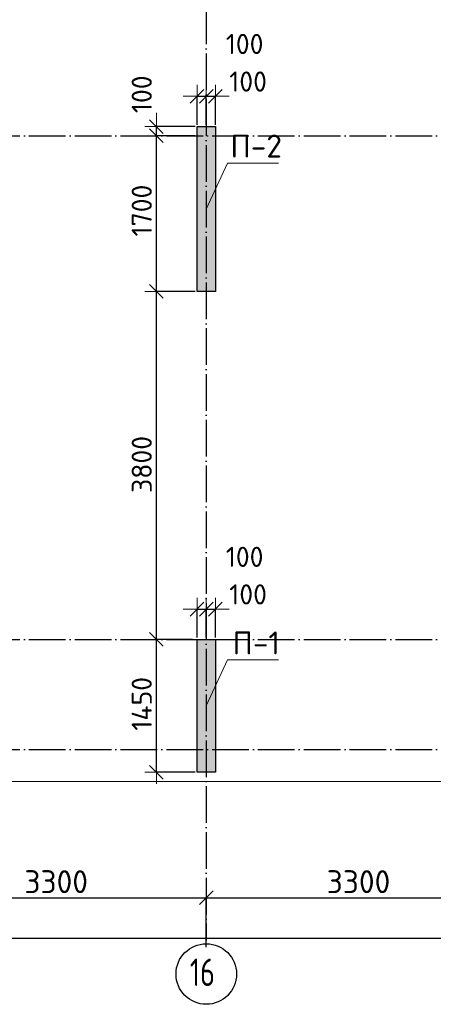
# Model space of a CAD drawing. Header units: millimetres. Extents: x 24002 to 102045, y -250 to 61883.
# Tile 22 of 31: x 47604 to 52119, y 37216 to 47967. Entities that reach past the tile are written whole.
import ezdxf

# ---------------------------------------------------------------- set-up
doc = ezdxf.new("R2010")
doc.units = ezdxf.units.MM
doc.header["$PDMODE"] = 65
doc.linetypes.add('______11', pattern=[500, 400, -50, 0, -50])
doc.linetypes.add('______5', pattern=[1100, 800, -100, 100, -100])
for name, color, linetype, lineweight in [('Standard', 7, 'Continuous', 25), ('Высотная отметка (отверстия)', 7, 'Continuous', 13), ('Размерная линия_ общее', 7, 'Continuous', 13)]:
    doc.layers.add(name, color=color, linetype=linetype, lineweight=lineweight)
doc.layers.add('Осевая линия_ общее', color=7, linetype='______5', lineweight=13, true_color=0xa0a0a0)
doc.styles.add('ISOCPEUR', font='ISOCPEUR')
doc.dimstyles.new('DIMSTYLE_12', dxfattribs={"dimtxt": 220, "dimasz": 250, "dimexe": 0, "dimexo": 0, "dimgap": 110, "dimtad": 2, "dimdec": 0, "dimrnd": 5, "dimzin": 12, "dimdsep": 46, "dimtxsty": 'ISOCPEUR', "dimblk1": 'ALL_ML_STRICH', "dimblk2": 'ALL_ML_STRICH', "dimsah": 1, "dimcen": 0, "dimclrd": 7, "dimclre": 256, "dimclrt": 7, "dimadec": 0, "dimazin": 0, "dimtfac": 1, "dimtdec": 0, "dimtix": 1, "dimtmove": 2, "dimatfit": 3, "dimfxl": 0, "dimtzin": 0, "dimlwd": 0, "dimlwe": -3, "dimarcsym": 0})
doc.dimstyles.new('DIMSTYLE_3', dxfattribs={"dimtxt": 250, "dimasz": 250, "dimexe": 0, "dimexo": 0, "dimgap": 125, "dimtad": 2, "dimdec": 0, "dimrnd": 5, "dimzin": 12, "dimdsep": 46, "dimtxsty": 'ISOCPEUR', "dimblk1": 'ALL_ML_STRICH', "dimblk2": 'ALL_ML_STRICH', "dimsah": 1, "dimcen": 0, "dimclrd": 256, "dimclre": 256, "dimclrt": 256, "dimadec": 0, "dimazin": 0, "dimtfac": 1, "dimtdec": 0, "dimtix": 1, "dimtmove": 2, "dimatfit": 3, "dimfxl": 0, "dimtzin": 0, "dimlwd": 0, "dimlwe": -1, "dimarcsym": 0})
doc.dimstyles.new('DIMSTYLE_9', dxfattribs={"dimtxt": 220, "dimasz": 250, "dimexe": 0, "dimexo": 0, "dimgap": 110, "dimtad": 2, "dimdec": 0, "dimrnd": 5, "dimzin": 12, "dimdsep": 46, "dimtxsty": 'ISOCPEUR', "dimblk1": 'ALL_ML_STRICH', "dimblk2": 'ALL_ML_STRICH', "dimsah": 1, "dimcen": 0, "dimclrd": 7, "dimclre": 256, "dimclrt": 7, "dimadec": 0, "dimazin": 0, "dimtfac": 1, "dimtdec": 0, "dimtix": 1, "dimtmove": 2, "dimatfit": 3, "dimfxl": 0, "dimtvp": 1.2, "dimtzin": 0, "dimlwd": 0, "dimlwe": -3, "dimarcsym": 0})

# ---------------------------------------------------------------- blocks, each defined once
blk = doc.blocks.new('ALL_ML_STRICH')
at = {"color": 0, "linetype": 'ByBlock', "lineweight": -2}
for p, q in [((0, -0.5), (0, 0.5)), ((-1, 0), (0.5, 0)), ((-0.3, -0.3), (0.3, 0.3))]:
    blk.add_line(p, q, dxfattribs=at)
blk = doc.blocks.new('*D10')
at = {"layer": 'DEFPOINTS', "transparency": 33554687}
for p in [(46340, 38380), (46340, 38000), (49640, 37830)]:
    blk.add_point(p, dxfattribs=at)
at = {"layer": 'Размерная линия_ общее', "lineweight": -2, "transparency": 33554687}
for p, q in [((46340, 38010), (46340, 38380)), ((46340, 38380), (49640, 38380)), ((49640, 37840), (49640, 38380))]:
    blk.add_line(p, q, dxfattribs=at)
at = {"layer": 'Размерная линия_ общее', "transparency": 33554687, "xscale": 250, "yscale": 250, "zscale": 250, "rotation": 180}
blk.add_blockref('ALL_ML_STRICH', (46340, 38380), dxfattribs=at)
at = {"layer": 'Размерная линия_ общее', "transparency": 33554687, "xscale": 250, "yscale": 250, "zscale": 250}
blk.add_blockref('ALL_ML_STRICH', (49640, 38380), dxfattribs=at)
at = {"layer": 'Размерная линия_ общее', "transparency": 33554687, "insert": (48002, 38555), "char_height": 250, "width": 1000, "attachment_point": 5, "style": 'ISOCPEUR'}
blk.add_mtext('\\A1;{3300}', dxfattribs=at)
blk = doc.blocks.new('*D11')
at = {"layer": 'DEFPOINTS', "transparency": 33554687}
for p in [(49640, 38380), (49640, 37830), (52940, 37730)]:
    blk.add_point(p, dxfattribs=at)
at = {"layer": 'Размерная линия_ общее', "lineweight": -2, "transparency": 33554687}
for p, q in [((49640, 37840), (49640, 38380)), ((49640, 38380), (52940, 38380)), ((52940, 37740), (52940, 38380))]:
    blk.add_line(p, q, dxfattribs=at)
at = {"layer": 'Размерная линия_ общее', "transparency": 33554687, "xscale": 250, "yscale": 250, "zscale": 250, "rotation": 180}
blk.add_blockref('ALL_ML_STRICH', (49640, 38380), dxfattribs=at)
at = {"layer": 'Размерная линия_ общее', "transparency": 33554687, "xscale": 250, "yscale": 250, "zscale": 250}
blk.add_blockref('ALL_ML_STRICH', (52940, 38380), dxfattribs=at)
at = {"layer": 'Размерная линия_ общее', "transparency": 33554687, "insert": (51302, 38555), "char_height": 250, "width": 1000, "attachment_point": 5, "style": 'ISOCPEUR'}
blk.add_mtext('\\A1;{3300}', dxfattribs=at)
blk = doc.blocks.new('*D16')
at = {"layer": 'DEFPOINTS', "transparency": 33554687}
for p in [(25300, 37940), (25300, 37830), (67380, 37830)]:
    blk.add_point(p, dxfattribs=at)
at = {"layer": 'Размерная линия_ общее', "lineweight": -2, "transparency": 33554687}
for p, q in [((25300, 37840), (25300, 37940)), ((25300, 37940), (67380, 37940)), ((67380, 37840), (67380, 37940))]:
    blk.add_line(p, q, dxfattribs=at)
at = {"layer": 'Размерная линия_ общее', "transparency": 33554687, "xscale": 250, "yscale": 250, "zscale": 250, "rotation": 180}
blk.add_blockref('ALL_ML_STRICH', (25300, 37940), dxfattribs=at)
at = {"layer": 'Размерная линия_ общее', "transparency": 33554687, "xscale": 250, "yscale": 250, "zscale": 250}
blk.add_blockref('ALL_ML_STRICH', (67380, 37940), dxfattribs=at)
at = {"layer": 'Размерная линия_ общее', "transparency": 33554687, "insert": (46340, 38115), "char_height": 250, "width": 1250, "attachment_point": 5, "style": 'ISOCPEUR'}
blk.add_mtext('\\A1;{42080}', dxfattribs=at)
blk = doc.blocks.new('*D55')
at = {"layer": 'DEFPOINTS', "color": 7, "linetype": 'Continuous', "lineweight": 13, "transparency": 33554687}
for p in [(49510, 41200), (49096, 39750), (49540, 39750)]:
    blk.add_point(p, dxfattribs=at)
at = {"layer": 'Размерная линия_ общее', "color": 253, "linetype": 'Continuous', "lineweight": -2, "true_color": 0xa0a0a0, "transparency": 33554687}
for p, q in [((49490, 41200), (49096, 41200)), ((49520, 39750), (49096, 39750))]:
    blk.add_line(p, q, dxfattribs=at)
at = {"layer": 'Размерная линия_ общее', "color": 7, "linetype": 'Continuous', "lineweight": -2, "transparency": 33554687}
blk.add_line((49096, 39750), (49096, 41200), dxfattribs=at)
at = {"layer": 'Размерная линия_ общее', "color": 7, "linetype": 'Continuous', "lineweight": 13, "transparency": 33554687, "xscale": 250, "yscale": 250, "zscale": 250}
for p, rotation in [((49096, 41200), 90), ((49096, 39750), 270)]:
    blk.add_blockref('ALL_ML_STRICH', p, dxfattribs=dict(at, rotation=rotation))
at = {"layer": 'Размерная линия_ общее', "color": 7, "linetype": 'Continuous', "lineweight": 13, "transparency": 33554687, "insert": (48936, 40497), "char_height": 220, "width": 880, "attachment_point": 5, "rotation": 90, "style": 'ISOCPEUR'}
blk.add_mtext('\\A1;{1450}', dxfattribs=at)
blk = doc.blocks.new('*D56')
at = {"layer": 'DEFPOINTS', "color": 7, "linetype": 'Continuous', "lineweight": 13, "transparency": 33554687}
for p in [(49540, 45000), (49096, 41200), (49510, 41200)]:
    blk.add_point(p, dxfattribs=at)
at = {"layer": 'Размерная линия_ общее', "color": 253, "linetype": 'Continuous', "lineweight": -2, "true_color": 0xa0a0a0, "transparency": 33554687}
for p, q in [((49520, 45000), (49096, 45000)), ((49490, 41200), (49096, 41200))]:
    blk.add_line(p, q, dxfattribs=at)
at = {"layer": 'Размерная линия_ общее', "color": 7, "linetype": 'Continuous', "lineweight": -2, "transparency": 33554687}
blk.add_line((49096, 41200), (49096, 45000), dxfattribs=at)
at = {"layer": 'Размерная линия_ общее', "color": 7, "linetype": 'Continuous', "lineweight": 13, "transparency": 33554687, "xscale": 250, "yscale": 250, "zscale": 250}
for p, rotation in [((49096, 45000), 90), ((49096, 41200), 270)]:
    blk.add_blockref('ALL_ML_STRICH', p, dxfattribs=dict(at, rotation=rotation))
at = {"layer": 'Размерная линия_ общее', "color": 7, "linetype": 'Continuous', "lineweight": 13, "transparency": 33554687, "insert": (48936, 43111), "char_height": 220, "width": 880, "attachment_point": 5, "rotation": 90, "style": 'ISOCPEUR'}
blk.add_mtext('\\A1;{3800}', dxfattribs=at)
blk = doc.blocks.new('*D57')
at = {"layer": 'DEFPOINTS', "color": 7, "linetype": 'Continuous', "lineweight": 13, "transparency": 33554687}
for p in [(49540, 46700), (49096, 45000), (49540, 45000)]:
    blk.add_point(p, dxfattribs=at)
at = {"layer": 'Размерная линия_ общее', "color": 253, "linetype": 'Continuous', "lineweight": -2, "true_color": 0xa0a0a0, "transparency": 33554687}
for p, q in [((49520, 46700), (49096, 46700)), ((49520, 45000), (49096, 45000))]:
    blk.add_line(p, q, dxfattribs=at)
at = {"layer": 'Размерная линия_ общее', "color": 7, "linetype": 'Continuous', "lineweight": -2, "transparency": 33554687}
blk.add_line((49096, 45000), (49096, 46700), dxfattribs=at)
at = {"layer": 'Размерная линия_ общее', "color": 7, "linetype": 'Continuous', "lineweight": 13, "transparency": 33554687, "xscale": 250, "yscale": 250, "zscale": 250}
for p, rotation in [((49096, 46700), 90), ((49096, 45000), 270)]:
    blk.add_blockref('ALL_ML_STRICH', p, dxfattribs=dict(at, rotation=rotation))
at = {"layer": 'Размерная линия_ общее', "color": 7, "linetype": 'Continuous', "lineweight": 13, "transparency": 33554687, "insert": (48936, 45883), "char_height": 220, "width": 880, "attachment_point": 5, "rotation": 90, "style": 'ISOCPEUR'}
blk.add_mtext('\\A1;{1700}', dxfattribs=at)
blk = doc.blocks.new('*D58')
at = {"layer": 'DEFPOINTS', "color": 7, "linetype": 'Continuous', "lineweight": 13, "transparency": 33554687}
for p in [(49540, 46800), (49096, 46700), (49540, 46700)]:
    blk.add_point(p, dxfattribs=at)
at = {"layer": 'Размерная линия_ общее', "color": 253, "linetype": 'Continuous', "lineweight": -2, "true_color": 0xa0a0a0, "transparency": 33554687}
for p, q in [((49520, 46800), (49096, 46800)), ((49520, 46700), (49096, 46700))]:
    blk.add_line(p, q, dxfattribs=at)
at = {"layer": 'Размерная линия_ общее', "color": 7, "linetype": 'Continuous', "lineweight": -2, "transparency": 33554687}
blk.add_line((49096, 46700), (49096, 46800), dxfattribs=at)
at = {"layer": 'Размерная линия_ общее', "color": 7, "linetype": 'Continuous', "lineweight": 13, "transparency": 33554687, "xscale": 250, "yscale": 250, "zscale": 250}
for p, rotation in [((49096, 46700), 270), ((49096, 46800), 90)]:
    blk.add_blockref('ALL_ML_STRICH', p, dxfattribs=dict(at, rotation=rotation))
at = {"layer": 'Размерная линия_ общее', "color": 7, "linetype": 'Continuous', "lineweight": 13, "transparency": 33554687, "insert": (48936, 47153), "char_height": 220, "width": 660, "attachment_point": 5, "rotation": 90, "style": 'ISOCPEUR'}
blk.add_mtext('\\A1;{100}', dxfattribs=at)
blk = doc.blocks.new('*D131')
at = {"layer": 'DEFPOINTS', "color": 7, "linetype": 'Continuous', "lineweight": 13, "transparency": 33554687}
for p in [(49540, 47131), (49540, 46800), (49640, 46800)]:
    blk.add_point(p, dxfattribs=at)
at = {"layer": 'Размерная линия_ общее', "color": 253, "linetype": 'Continuous', "lineweight": -2, "true_color": 0xa0a0a0, "transparency": 33554687}
for p, q in [((49540, 46820), (49540, 47131)), ((49640, 46820), (49640, 47131))]:
    blk.add_line(p, q, dxfattribs=at)
at = {"layer": 'Размерная линия_ общее', "color": 7, "linetype": 'Continuous', "lineweight": -2, "transparency": 33554687}
blk.add_line((49540, 47131), (49640, 47131), dxfattribs=at)
at = {"layer": 'Размерная линия_ общее', "color": 7, "linetype": 'Continuous', "lineweight": 13, "transparency": 33554687, "xscale": 250, "yscale": 250, "zscale": 250}
blk.add_blockref('ALL_ML_STRICH', (49640, 47131), dxfattribs=at)
at = {"layer": 'Размерная линия_ общее', "color": 7, "linetype": 'Continuous', "lineweight": 13, "transparency": 33554687, "xscale": 250, "yscale": 250, "zscale": 250, "rotation": 180}
blk.add_blockref('ALL_ML_STRICH', (49540, 47131), dxfattribs=at)
at = {"layer": 'Размерная линия_ общее', "color": 7, "linetype": 'Continuous', "lineweight": 13, "transparency": 33554687, "insert": (50059, 47702), "char_height": 220, "width": 660, "attachment_point": 5, "style": 'ISOCPEUR'}
blk.add_mtext('\\A1;{100}', dxfattribs=at)
blk = doc.blocks.new('*D132')
at = {"layer": 'DEFPOINTS', "color": 7, "linetype": 'Continuous', "lineweight": 13, "transparency": 33554687}
for p in [(49640, 47131), (49640, 46800), (49740, 46800)]:
    blk.add_point(p, dxfattribs=at)
at = {"layer": 'Размерная линия_ общее', "color": 253, "linetype": 'Continuous', "lineweight": -2, "true_color": 0xa0a0a0, "transparency": 33554687}
for p, q in [((49640, 46820), (49640, 47131)), ((49740, 46820), (49740, 47131))]:
    blk.add_line(p, q, dxfattribs=at)
at = {"layer": 'Размерная линия_ общее', "color": 7, "linetype": 'Continuous', "lineweight": -2, "transparency": 33554687}
blk.add_line((49640, 47131), (49740, 47131), dxfattribs=at)
at = {"layer": 'Размерная линия_ общее', "color": 7, "linetype": 'Continuous', "lineweight": 13, "transparency": 33554687, "xscale": 250, "yscale": 250, "zscale": 250}
blk.add_blockref('ALL_ML_STRICH', (49740, 47131), dxfattribs=at)
at = {"layer": 'Размерная линия_ общее', "color": 7, "linetype": 'Continuous', "lineweight": 13, "transparency": 33554687, "xscale": 250, "yscale": 250, "zscale": 250, "rotation": 180}
blk.add_blockref('ALL_ML_STRICH', (49640, 47131), dxfattribs=at)
at = {"layer": 'Размерная линия_ общее', "color": 7, "linetype": 'Continuous', "lineweight": 13, "transparency": 33554687, "insert": (50097, 47292), "char_height": 220, "width": 660, "attachment_point": 5, "style": 'ISOCPEUR'}
blk.add_mtext('\\A1;{100}', dxfattribs=at)
blk = doc.blocks.new('*D133')
at = {"layer": 'DEFPOINTS', "color": 7, "linetype": 'Continuous', "lineweight": 13, "transparency": 33554687}
for p in [(49540, 41531), (49540, 41200), (49640, 41200)]:
    blk.add_point(p, dxfattribs=at)
at = {"layer": 'Размерная линия_ общее', "color": 253, "linetype": 'Continuous', "lineweight": -2, "true_color": 0xa0a0a0, "transparency": 33554687}
for p, q in [((49540, 41220), (49540, 41531)), ((49640, 41220), (49640, 41531))]:
    blk.add_line(p, q, dxfattribs=at)
at = {"layer": 'Размерная линия_ общее', "color": 7, "linetype": 'Continuous', "lineweight": -2, "transparency": 33554687}
blk.add_line((49540, 41531), (49640, 41531), dxfattribs=at)
at = {"layer": 'Размерная линия_ общее', "color": 7, "linetype": 'Continuous', "lineweight": 13, "transparency": 33554687, "xscale": 250, "yscale": 250, "zscale": 250}
blk.add_blockref('ALL_ML_STRICH', (49640, 41531), dxfattribs=at)
at = {"layer": 'Размерная линия_ общее', "color": 7, "linetype": 'Continuous', "lineweight": 13, "transparency": 33554687, "xscale": 250, "yscale": 250, "zscale": 250, "rotation": 180}
blk.add_blockref('ALL_ML_STRICH', (49540, 41531), dxfattribs=at)
at = {"layer": 'Размерная линия_ общее', "color": 7, "linetype": 'Continuous', "lineweight": 13, "transparency": 33554687, "insert": (50059, 42102), "char_height": 220, "width": 660, "attachment_point": 5, "style": 'ISOCPEUR'}
blk.add_mtext('\\A1;{100}', dxfattribs=at)
blk = doc.blocks.new('*D134')
at = {"layer": 'DEFPOINTS', "color": 7, "linetype": 'Continuous', "lineweight": 13, "transparency": 33554687}
for p in [(49640, 41531), (49640, 41200), (49740, 41200)]:
    blk.add_point(p, dxfattribs=at)
at = {"layer": 'Размерная линия_ общее', "color": 253, "linetype": 'Continuous', "lineweight": -2, "true_color": 0xa0a0a0, "transparency": 33554687}
for p, q in [((49640, 41220), (49640, 41531)), ((49740, 41220), (49740, 41531))]:
    blk.add_line(p, q, dxfattribs=at)
at = {"layer": 'Размерная линия_ общее', "color": 7, "linetype": 'Continuous', "lineweight": -2, "transparency": 33554687}
blk.add_line((49640, 41531), (49740, 41531), dxfattribs=at)
at = {"layer": 'Размерная линия_ общее', "color": 7, "linetype": 'Continuous', "lineweight": 13, "transparency": 33554687, "xscale": 250, "yscale": 250, "zscale": 250}
blk.add_blockref('ALL_ML_STRICH', (49740, 41531), dxfattribs=at)
at = {"layer": 'Размерная линия_ общее', "color": 7, "linetype": 'Continuous', "lineweight": 13, "transparency": 33554687, "xscale": 250, "yscale": 250, "zscale": 250, "rotation": 180}
blk.add_blockref('ALL_ML_STRICH', (49640, 41531), dxfattribs=at)
at = {"layer": 'Размерная линия_ общее', "color": 7, "linetype": 'Continuous', "lineweight": 13, "transparency": 33554687, "insert": (50097, 41692), "char_height": 220, "width": 660, "attachment_point": 5, "style": 'ISOCPEUR'}
blk.add_mtext('\\A1;{100}', dxfattribs=at)

msp = doc.modelspace()

# ---------------------------------------------------------------- hatches: boundary and pattern name
at = {"linetype": 'Continuous', "lineweight": 13, "transparency": 33554687}
msp.add_hatch(color=7, dxfattribs=at).paths.add_polyline_path([(49540, 39750), (49740, 39750), (49740, 41200), (49540, 41200)])
at = {"layer": 'Standard', "linetype": 'Continuous', "lineweight": 13, "transparency": 33554687}
msp.add_hatch(color=7, dxfattribs=at).paths.add_polyline_path([(49540, 45000), (49740, 45000), (49740, 46800), (49540, 46800)])

# ---------------------------------------------------------------- linework, layer by layer
at = {"color": 7, "linetype": 'Continuous', "lineweight": -3, "transparency": 33554687}
for p, q in [((49540, 39750), (49540, 41200)), ((49540, 41200), (49740, 41200)), ((49740, 41200), (49740, 39750)), ((49740, 39750), (49540, 39750))]:
    msp.add_line(p, q, dxfattribs=at)
at = {"layer": 'Standard', "color": 7, "linetype": 'Continuous', "lineweight": -3, "transparency": 33554687}
for p, q in [((49540, 45000), (49540, 46800)), ((49540, 46800), (49740, 46800)), ((49740, 46800), (49740, 45000)), ((49740, 45000), (49540, 45000))]:
    msp.add_line(p, q, dxfattribs=at)
at = {"layer": 'Standard', "color": 7, "linetype": 'Continuous', "lineweight": 13, "transparency": 33554687}
msp.add_lwpolyline([(25100, 39650), (67580, 39650), (67580, 54200), (25100, 54200), (25100, 39650)], dxfattribs=at)
at = {"layer": 'Высотная отметка (отверстия)', "color": 7, "linetype": 'Continuous', "lineweight": 13, "transparency": 33554687}
for points in [[(49640, 45900), (49870.7, 46401.9), (50430.7, 46401.9)], [(49640, 40475), (49870.7, 40976.9), (50430.7, 40976.9)]]:
    msp.add_lwpolyline(points, dxfattribs=at)
at = {"layer": 'Осевая линия_ общее', "color": 253, "linetype": '______11', "lineweight": -3, "true_color": 0xa0a0a0, "transparency": 33554687}
for p, q in [((49640, 54100), (49640, 37910.9)), ((25200, 46700), (69209.2, 46700)), ((25200, 41200), (69209.2, 41200)), ((25200, 40000), (69209.2, 40000))]:
    msp.add_line(p, q, dxfattribs=at)
at = {"layer": 'Осевая линия_ общее', "color": 7, "linetype": 'Continuous', "lineweight": -3, "transparency": 33554687}
msp.add_circle((49640.4, 37546.5), 330.4, dxfattribs=at)

# ---------------------------------------------------------------- texts
at = {"layer": 'Высотная отметка (отверстия)', "color": 7, "linetype": 'Continuous', "lineweight": 13, "transparency": 33554687, "char_height": 250, "attachment_point": 8, "style": 'ISOCPEUR'}
for s, insert, width in [('\\A1;{\\fISOCPEUR|i0|b0;\\H250.000000;\\W1.000000;\\C7;П-2}\\P', (50185.7, 46461.9), 664.583), ('\\A1;{\\fISOCPEUR|i0|b0;\\H250.000000;\\W1.000000;\\C7;П-1}\\P', (50185.7, 41036.9), 604.167)]:
    msp.add_mtext(s, dxfattribs=dict(at, insert=insert, width=width))
at = {"layer": 'Осевая линия_ общее', "color": 7, "linetype": 'Continuous', "lineweight": -3, "transparency": 33554687, "insert": (49460.4, 37416), "char_height": 300, "width": 472.281, "attachment_point": 7, "style": 'ISOCPEUR'}
msp.add_mtext('\\W0.75;16', dxfattribs=at)

# ---------------------------------------------------------------- dimensions: what is measured, and where the dimension line sits
at = {"layer": 'Размерная линия_ общее', "color": 7, "linetype": 'Continuous', "lineweight": 13, "transparency": 33554687}
for base, p1, p2, picture, middle in [((49640, 47131.2), (49540, 46820), (49640, 46820), '*D131', (50059.2, 47702.3)), ((49740, 47131.2), (49640, 46820), (49740, 46820), '*D132', (50097.5, 47291.6)), ((49640, 41531.2), (49540, 41220), (49640, 41220), '*D133', (50059.2, 42102.3)), ((49740, 41531.2), (49640, 41220), (49740, 41220), '*D134', (50097.5, 41691.6))]:
    dim = msp.add_linear_dim(base=base, p1=p1, p2=p2, dimstyle='DIMSTYLE_9', override={"dimpost": '<>', "dimclrd": 7, "dimclre": 253, "dimclrt": 7, "dimlwd": 0, "dimlwe": 65533}, dxfattribs=at)
    dim.commit()
    dim.dimension.update_dxf_attribs({"geometry": picture, "text_midpoint": middle, "dimtype": 160})
for base, p1, p2, dimstyle, picture, middle in [((49096.4, 46800), (49520, 46700), (49520, 46800), 'DIMSTYLE_9', '*D58', (48935.8, 47153.1)), ((49096.4, 46700), (49520, 45000), (49520, 46700), 'DIMSTYLE_12', '*D57', (48936.4, 45883)), ((49096.4, 45000), (49490, 41200), (49520, 45000), 'DIMSTYLE_12', '*D56', (48936.4, 43111)), ((49096.4, 41200), (49520, 39750), (49490, 41200), 'DIMSTYLE_12', '*D55', (48936.4, 40497))]:
    dim = msp.add_linear_dim(base=base, p1=p1, p2=p2, angle=90, dimstyle=dimstyle, override={"dimpost": '<>', "dimclrd": 7, "dimclre": 253, "dimclrt": 7, "dimlwd": 0, "dimlwe": 65533}, dxfattribs=at)
    dim.commit()
    dim.dimension.update_dxf_attribs({"geometry": picture, "text_midpoint": middle, "dimtype": 160})
at = {"layer": 'Размерная линия_ общее', "transparency": 33554687}
for base, p1, p2, picture, middle in [((49640, 38380.3), (46340, 38010.3), (49640, 37840), '*D10', (48002.5, 38555.3)), ((52940, 38380.3), (49640, 37840), (52940, 37740), '*D11', (51302.5, 38555.3)), ((67380, 37940.3), (25300, 37840), (67380, 37840), '*D16', (46340, 38115.3))]:
    dim = msp.add_linear_dim(base=base, p1=p1, p2=p2, dimstyle='DIMSTYLE_3', override={"dimpost": '<>', "dimclrd": 256, "dimclre": 256, "dimclrt": 256, "dimlwd": 0, "dimlwe": 65535}, dxfattribs=at)
    dim.commit()
    dim.dimension.update_dxf_attribs({"geometry": picture, "text_midpoint": middle, "dimtype": 160})

doc.saveas('drawing.dxf')
